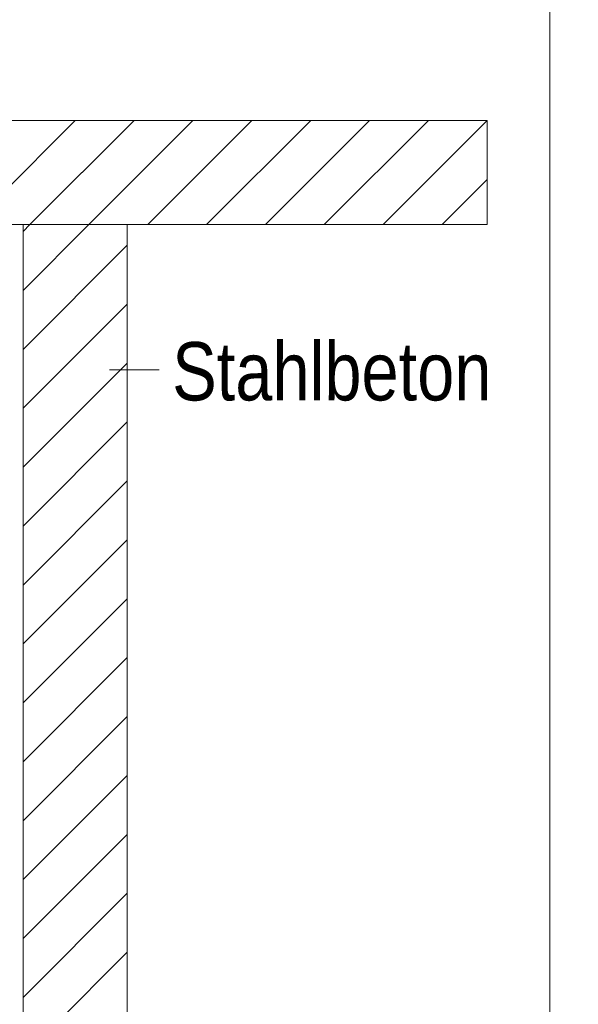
# Model space of a CAD drawing. Extents: x -500 to 300, y 62 to 1162.
# Tile 217 of 256: x 241 to 255, y 851 to 874. Entities that reach past the tile are written whole.
import ezdxf
from ezdxf.lldxf.tags import DXFTag

# ---------------------------------------------------------------- set-up
doc = ezdxf.new("R2010")
doc.units = 0
doc.layers.get('0').update_dxf_attribs({"lineweight": 13})
doc.layers.add('E_Detail_Beschriftung', color=7, linetype='Continuous', lineweight=13, true_color=0x009900)
doc.layers.add('E_Detail_Wandschraffur', color=7, linetype='Continuous', lineweight=5, true_color=0xc0c0c0)
doc.layers.add('E_Detail_Linie_Text_Bem', color=7, linetype='Continuous', lineweight=13)
doc.styles.get("Standard").update_dxf_attribs({"font": 'ARIALN.TTF'})
tags = doc.linetypes.add('fein_strichliert', pattern=[4, 1, -2, 1]).pattern_tags.tags
tags[8:9] = [DXFTag(74, 4), DXFTag(75, 0), DXFTag(340, '0'), DXFTag(46, 0.0), DXFTag(50, 0.0), DXFTag(44, 0.0), DXFTag(45, 0.0)]
tags[6:7] = [DXFTag(74, 4), DXFTag(75, 0), DXFTag(340, '0'), DXFTag(46, 0.0), DXFTag(50, 0.0), DXFTag(44, 0.0), DXFTag(45, 0.0)]
tags[4:5] = [DXFTag(74, 4), DXFTag(75, 0), DXFTag(340, '0'), DXFTag(46, 0.0), DXFTag(50, 0.0), DXFTag(44, 0.0), DXFTag(45, 0.0)]
tags = doc.linetypes.add('fein_strichliert-A06G93S58I', pattern=[4, 1, -2, 1]).pattern_tags.tags
tags[8:9] = [DXFTag(74, 4), DXFTag(75, 0), DXFTag(340, '0'), DXFTag(46, 0.0), DXFTag(50, 0.0), DXFTag(44, 0.0), DXFTag(45, 0.0)]
tags[6:7] = [DXFTag(74, 4), DXFTag(75, 0), DXFTag(340, '0'), DXFTag(46, 0.0), DXFTag(50, 0.0), DXFTag(44, 0.0), DXFTag(45, 0.0)]
tags[4:5] = [DXFTag(74, 4), DXFTag(75, 0), DXFTag(340, '0'), DXFTag(46, 0.0), DXFTag(50, 0.0), DXFTag(44, 0.0), DXFTag(45, 0.0)]

# ---------------------------------------------------------------- blocks, each defined once
blk = doc.blocks.new('Referenz-A06G93S98I')
at = {"layer": 'E_Detail_Linie_Text_Bem', "linetype": 'fein_strichliert-A06G93S58I', "ltscale": 0.65}
blk.add_line((253.869, 827.458), (253.869, 888.775), dxfattribs=at)
at = {"layer": 'E_Detail_Linie_Text_Bem', "linetype": 'Continuous', "ltscale": 0.13}
for p, q in [((192.39, 871.848), (252.368, 871.848)), ((252.368, 871.848), (252.368, 869.348)), ((252.368, 869.348), (204.39, 869.348)), ((241.217, 869.348), (243.717, 869.348)), ((241.217, 857.548), (241.217, 869.348)), ((243.717, 869.348), (243.717, 829.348)), ((241.217, 857.348), (241.217, 857.548)), ((241.217, 829.348), (241.217, 857.348))]:
    blk.add_line(p, q, dxfattribs=at)
at = {"layer": 'E_Detail_Linie_Text_Bem', "color": 0, "linetype": 'Continuous', "ltscale": 0.13}
blk.add_line((244.487, 865.86), (243.295, 865.86), dxfattribs=at)
at = {"layer": 'E_Detail_Wandschraffur', "linetype": 'ByBlock', "ltscale": 0.13}
for p, q in [((239.97, 869.348), (242.47, 871.848)), ((242.798, 869.348), (245.298, 871.848)), ((245.627, 869.348), (248.127, 871.848)), ((248.455, 869.348), (250.955, 871.848)), ((251.284, 869.348), (252.368, 870.432)), ((241.217, 867.766), (242.798, 869.348)), ((241.217, 864.938), (243.717, 867.438)), ((241.217, 862.109), (243.717, 864.609)), ((241.217, 859.281), (243.717, 861.781)), ((241.217, 856.452), (243.717, 858.952)), ((241.217, 853.624), (243.717, 856.124)), ((241.217, 850.796), (243.717, 853.296))]:
    blk.add_line(p, q, dxfattribs=at)
at = {"layer": 'E_Detail_Wandschraffur', "linetype": 'fein_strichliert', "ltscale": 0.13}
for p, q in [((241.384, 869.348), (243.884, 871.848)), ((244.212, 869.348), (246.712, 871.848)), ((247.041, 869.348), (249.541, 871.848)), ((249.869, 869.348), (252.368, 871.846)), ((241.217, 869.18), (241.384, 869.348)), ((241.217, 866.352), (243.717, 868.852)), ((241.217, 863.523), (243.717, 866.023)), ((241.217, 860.695), (243.717, 863.195)), ((241.217, 857.867), (243.717, 860.367)), ((241.217, 855.038), (243.717, 857.538)), ((241.217, 852.21), (243.717, 854.71)), ((241.217, 849.381), (243.717, 851.881))]:
    blk.add_line(p, q, dxfattribs=at)
at = {"layer": 'E_Detail_Beschriftung', "linetype": 'Continuous', "ltscale": 0.13, "insert": (244.801, 866.527), "char_height": 1.4, "attachment_point": 1}
blk.add_mtext('{\\fArial Narrow;Stahlbeton}', dxfattribs=at)

msp = doc.modelspace()

# ---------------------------------------------------------------- block references
at = {"color": 8, "lineweight": 25, "ltscale": 0.25, "true_color": 0x808080}
msp.add_blockref('Referenz-A06G93S98I', (0, 0), dxfattribs=at)

doc.saveas('drawing.dxf')
